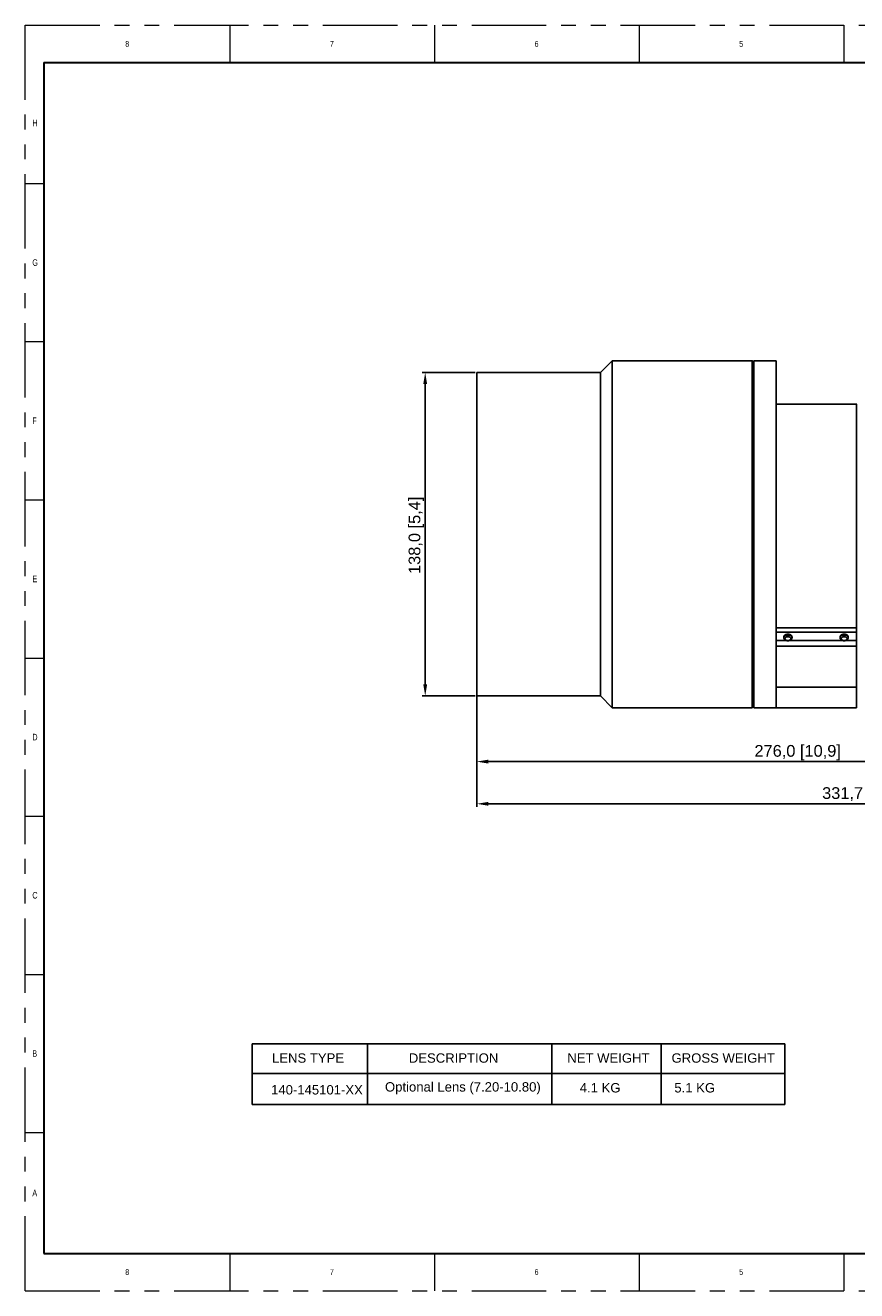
# Model space of a CAD drawing. Header units: millimetres. Extents: x 0 to 698, y 3778 to 4318.
# Tile 1 of 12: x 0 to 355, y 3778 to 4318. Entities that reach past the tile are written whole.
import ezdxf

# ---------------------------------------------------------------- set-up
doc = ezdxf.new("R2010")
doc.units = ezdxf.units.MM
doc.header["$LTSCALE"] = 5
doc.header["$PDSIZE"] = -1
doc.linetypes.add('SLD-Phantom', pattern=[12.7, 6.35, -1.27, 1.27, -1.27, 1.27, -1.27])
doc.linetypes.add('SLD-Solid', pattern=[0])
doc.layers.add('DIM', color=5, linetype='Continuous', lineweight=0)
doc.styles.add('SLDTEXTSTYLE1', font='GOTHIC.TTF', dxfattribs={"width": 0.7304})
doc.styles.get("Standard").update_dxf_attribs({"font": 'ARIAL.TTF'})
doc.dimstyles.new('ISO-25', dxfattribs={"dimtxt": 5, "dimasz": 5, "dimexe": 1.25, "dimexo": 0.625, "dimtad": 1, "dimdec": 1, "dimzin": 0, "dimtxsty": 'STANDARD', "dimcen": 2.5, "dimclrd": 5, "dimclre": 5, "dimclrt": 5, "dimadec": 0, "dimazin": 0, "dimtfac": 1, "dimtmove": 0, "dimatfit": 3, "dimfxl": 1, "dimtzin": 0, "dimarcsym": 0})

# ---------------------------------------------------------------- blocks, each defined once
blk = doc.blocks.new('*D8')
at = {"layer": 'Defpoints', "color": 0}
for p in [(524.32, 4074.05), (192.63, 4039.53), (192.63, 3985.93)]:
    blk.add_point(p, dxfattribs=at)
at = {"layer": 'DIM', "color": 5, "lineweight": -2}
for p, q in [((524.32, 4073.43), (524.32, 3984.68)), ((192.63, 4038.91), (192.63, 3984.68)), ((519.32, 3985.93), (197.63, 3985.93))]:
    blk.add_line(p, q, dxfattribs=at)
at = {"layer": 'DIM', "color": 5}
for points in [[(197.63, 3986.76), (197.63, 3985.1), (192.63, 3985.93)], [(519.32, 3985.1), (519.32, 3986.76), (524.32, 3985.93)]]:
    blk.add_solid(points, dxfattribs=at)
at = {"layer": 'DIM', "color": 5, "insert": (358.42, 3989.76), "char_height": 5, "attachment_point": 5}
blk.add_mtext('331,7 [13,1]', dxfattribs=at)
blk = doc.blocks.new('*D9')
at = {"layer": 'Defpoints', "color": 0}
for p in [(468.68, 4061.97), (192.63, 4043.59), (192.63, 4003.93)]:
    blk.add_point(p, dxfattribs=at)
at = {"layer": 'DIM', "color": 5, "lineweight": -2}
for p, q in [((468.68, 4061.34), (468.68, 4002.68)), ((192.63, 4042.96), (192.63, 4002.68)), ((463.68, 4003.93), (197.63, 4003.93))]:
    blk.add_line(p, q, dxfattribs=at)
at = {"layer": 'DIM', "color": 5}
for points in [[(197.63, 4004.76), (197.63, 4003.1), (192.63, 4003.93)], [(463.68, 4003.1), (463.68, 4004.76), (468.68, 4003.93)]]:
    blk.add_solid(points, dxfattribs=at)
at = {"layer": 'DIM', "color": 5, "insert": (329.55, 4007.76), "char_height": 5, "attachment_point": 5}
blk.add_mtext('276,0 [10,9]', dxfattribs=at)
blk = doc.blocks.new('*D10')
at = {"layer": 'Defpoints', "color": 0}
for p in [(170.63, 4169.93), (192.63, 4169.93), (192.63, 4031.93)]:
    blk.add_point(p, dxfattribs=at)
at = {"layer": 'DIM', "color": 5, "lineweight": -2}
for p, q in [((192.01, 4169.93), (169.38, 4169.93)), ((170.63, 4036.93), (170.63, 4164.93)), ((192.01, 4031.93), (169.38, 4031.93))]:
    blk.add_line(p, q, dxfattribs=at)
at = {"layer": 'DIM', "color": 5}
for points in [[(171.46, 4164.93), (169.8, 4164.93), (170.63, 4169.93)], [(169.8, 4036.93), (171.46, 4036.93), (170.63, 4031.93)]]:
    blk.add_solid(points, dxfattribs=at)
at = {"layer": 'DIM', "color": 5, "insert": (166.8, 4100.46), "char_height": 5, "attachment_point": 5, "rotation": 90}
blk.add_mtext('138,0 [5,4]', dxfattribs=at)

msp = doc.modelspace()

# ---------------------------------------------------------------- linework, layer by layer
at = {"color": 7, "linetype": 'SLD-Phantom', "lineweight": 0}
for p, q in [((0, 3778.25), (0, 4318)), ((0, 4318), (698.5, 4318)), ((0, 3778.25), (698.5, 3778.25))]:
    msp.add_line(p, q, dxfattribs=at)
at = {"color": 7, "linetype": 'SLD-Solid', "lineweight": 0}
for p, q in [((87.31, 4318), (87.31, 4302.12)), ((174.62, 4318), (174.62, 4302.12)), ((261.94, 4318), (261.94, 4302.12)), ((349.25, 4318), (349.25, 4302.12)), ((0, 4250.53), (7.94, 4250.53)), ((0, 4183.06), (7.94, 4183.06)), ((0, 4115.59), (7.94, 4115.59)), ((0, 4048.12), (7.94, 4048.12)), ((0, 3980.66), (7.94, 3980.66)), ((0, 3913.19), (7.94, 3913.19)), ((0, 3845.72), (7.94, 3845.72)), ((87.31, 3794.12), (87.31, 3778.25)), ((174.62, 3794.12), (174.62, 3778.25)), ((261.94, 3794.12), (261.94, 3778.25)), ((349.25, 3794.12), (349.25, 3778.25))]:
    msp.add_line(p, q, dxfattribs=at)
at = {"color": 7, "linetype": 'SLD-Solid', "lineweight": 30}
for p, q in [((7.94, 4302.12), (7.94, 3794.12)), ((7.94, 4302.12), (690.56, 4302.12)), ((7.94, 3794.12), (690.56, 3794.12))]:
    msp.add_line(p, q, dxfattribs=at)
at = {"color": 7, "linetype": 'Continuous'}
for p, q in [((245.38, 4169.93), (250.38, 4174.93)), ((250.38, 4026.93), (250.38, 4174.93)), ((310.18, 4174.93), (250.38, 4174.93)), ((310.18, 4174.93), (310.18, 4026.93)), ((310.38, 4174.73), (310.18, 4174.93)), ((310.38, 4174.73), (310.38, 4027.13)), ((310.88, 4173.68), (310.38, 4173.68)), ((310.88, 4026.93), (310.88, 4174.93)), ((320.38, 4174.93), (310.88, 4174.93)), ((320.38, 4174.93), (320.38, 4026.93)), ((192.63, 4031.93), (192.63, 4169.93)), ((245.38, 4169.93), (192.63, 4169.93)), ((245.38, 4169.93), (245.38, 4031.93)), ((354.68, 4156.43), (320.38, 4156.43)), ((354.68, 4156.43), (354.68, 4061.01)), ((354.78, 4156.33), (354.68, 4156.43)), ((320.38, 4061.01), (354.68, 4061.01)), ((354.68, 4059.21), (320.38, 4059.21)), ((354.68, 4061.01), (354.68, 4026.93)), ((323.63, 4057.16), (323.63, 4056.78)), ((327.13, 4057.16), (327.13, 4056.78)), ((347.63, 4057.16), (347.63, 4056.78)), ((351.13, 4057.16), (351.13, 4056.78)), ((354.78, 4045.53), (354.68, 4045.43)), ((320.38, 4026.93), (320.38, 4035.75)), ((354.68, 4035.73), (320.38, 4035.73)), ((245.38, 4031.93), (192.63, 4031.93)), ((245.38, 4031.93), (250.38, 4026.93)), ((310.18, 4026.93), (250.38, 4026.93)), ((310.38, 4027.13), (310.18, 4026.93)), ((310.88, 4028.18), (310.38, 4028.18)), ((320.38, 4026.93), (310.88, 4026.93)), ((354.68, 4026.93), (320.38, 4026.93))]:
    msp.add_line(p, q, dxfattribs=at)
at = {"color": 9, "linetype": 'Continuous'}
for p, q in [((324.71, 4055.56), (320.38, 4055.56)), ((348.71, 4055.56), (326.06, 4055.56)), ((354.68, 4055.56), (350.06, 4055.56)), ((320.38, 4053.21), (354.68, 4053.21))]:
    msp.add_line(p, q, dxfattribs=at)
for p, q in [((96.85, 3883.57), (324.07, 3883.57)), ((96.85, 3883.57), (96.85, 3857.6)), ((146, 3883.57), (146, 3857.6)), ((224.69, 3883.57), (224.69, 3857.6)), ((271.25, 3883.57), (271.25, 3857.6)), ((324.07, 3883.57), (324.07, 3857.6)), ((96.85, 3870.88), (324.07, 3870.88)), ((96.85, 3857.6), (324.07, 3857.6))]:
    msp.add_line(p, q)
at = {"color": 7, "linetype": 'Continuous'}
for points, knots in [([(323.63, 4057.16), (323.63, 4057.23), (323.65, 4057.39), (323.76, 4057.61), (323.92, 4057.81), (324.15, 4057.98), (324.41, 4058.12), (324.71, 4058.23), (325.04, 4058.29), (325.38, 4058.31), (325.72, 4058.29), (326.05, 4058.23), (326.35, 4058.12), (326.62, 4057.98), (326.84, 4057.81), (327, 4057.61), (327.11, 4057.39), (327.13, 4057.23), (327.13, 4057.16)], [0, 0, 0, 0, 0.049302, 0.100949, 0.156679, 0.217327, 0.282886, 0.352674, 0.425534, 0.500002, 0.57447, 0.647328, 0.717115, 0.782673, 0.843321, 0.89905, 0.950698, 1, 1, 1, 1]), ([(323.63, 4056.78), (323.63, 4056.71), (323.64, 4056.58), (323.7, 4056.39), (323.79, 4056.22), (323.94, 4056), (324.21, 4055.77), (324.46, 4055.65), (324.59, 4055.6)], [0, 0, 0, 0, 0.120761, 0.241764, 0.36339, 0.486175, 0.737275, 1, 1, 1, 1]), ([(324.59, 4055.6), (324.71, 4055.55), (324.98, 4055.48), (325.38, 4055.45), (325.79, 4055.48), (326.05, 4055.55), (326.17, 4055.6)], [0, 0, 0, 0, 0.247183, 0.500002, 0.75282, 1, 1, 1, 1]), ([(326.17, 4055.6), (326.31, 4055.65), (326.56, 4055.77), (326.82, 4056), (326.98, 4056.22), (327.06, 4056.39), (327.12, 4056.58), (327.13, 4056.71), (327.13, 4056.78)], [0, 0, 0, 0, 0.262723, 0.513816, 0.636599, 0.758223, 0.87923, 1, 1, 1, 1]), ([(347.63, 4057.16), (347.63, 4057.23), (347.65, 4057.39), (347.76, 4057.61), (347.92, 4057.81), (348.15, 4057.98), (348.41, 4058.12), (348.71, 4058.23), (349.04, 4058.29), (349.38, 4058.31), (349.72, 4058.29), (350.05, 4058.23), (350.35, 4058.12), (350.62, 4057.98), (350.84, 4057.81), (351, 4057.61), (351.11, 4057.39), (351.13, 4057.23), (351.13, 4057.16)], [0, 0, 0, 0, 0.049302, 0.100949, 0.156679, 0.217327, 0.282886, 0.352674, 0.425534, 0.500002, 0.57447, 0.647328, 0.717115, 0.782673, 0.843321, 0.89905, 0.950698, 1, 1, 1, 1]), ([(347.63, 4056.78), (347.63, 4056.71), (347.64, 4056.58), (347.7, 4056.39), (347.79, 4056.22), (347.94, 4056), (348.21, 4055.77), (348.46, 4055.65), (348.59, 4055.6)], [0, 0, 0, 0, 0.120761, 0.241764, 0.36339, 0.486175, 0.737275, 1, 1, 1, 1]), ([(348.59, 4055.6), (348.71, 4055.55), (348.98, 4055.48), (349.38, 4055.45), (349.79, 4055.48), (350.05, 4055.55), (350.17, 4055.6)], [0, 0, 0, 0, 0.247183, 0.500002, 0.75282, 1, 1, 1, 1]), ([(350.17, 4055.6), (350.31, 4055.65), (350.56, 4055.77), (350.82, 4056), (350.98, 4056.22), (351.06, 4056.39), (351.12, 4056.58), (351.13, 4056.71), (351.13, 4056.78)], [0, 0, 0, 0, 0.262723, 0.513816, 0.636599, 0.758223, 0.87923, 1, 1, 1, 1])]:
    msp.add_open_spline(points, degree=3, knots=knots, dxfattribs=at)
at = {"color": 9, "linetype": 'Continuous'}
for points, knots in [([(327.13, 4056.78), (327.13, 4056.85), (327.11, 4057.01), (327, 4057.23), (326.84, 4057.43), (326.62, 4057.6), (326.35, 4057.74), (326.05, 4057.85), (325.72, 4057.91), (325.38, 4057.93), (325.04, 4057.91), (324.71, 4057.85), (324.41, 4057.74), (324.15, 4057.6), (323.92, 4057.43), (323.76, 4057.23), (323.65, 4057.01), (323.63, 4056.85), (323.63, 4056.78)], [0, 0, 0, 0, 0.049302, 0.100949, 0.156679, 0.217327, 0.282885, 0.352673, 0.425532, 0.5, 0.574468, 0.647327, 0.717115, 0.782673, 0.843321, 0.899051, 0.950698, 1, 1, 1, 1]), ([(326.63, 4056.4), (326.63, 4056.46), (326.61, 4056.57), (326.54, 4056.72), (326.42, 4056.87), (326.26, 4056.99), (326.07, 4057.09), (325.86, 4057.16), (325.62, 4057.21), (325.38, 4057.23), (325.14, 4057.21), (324.9, 4057.16), (324.69, 4057.09), (324.5, 4056.99), (324.34, 4056.87), (324.22, 4056.72), (324.15, 4056.57), (324.13, 4056.46), (324.13, 4056.4)], [0, 0, 0, 0, 0.049302, 0.100949, 0.156679, 0.217327, 0.282886, 0.352674, 0.425533, 0.500001, 0.574469, 0.647327, 0.717115, 0.782672, 0.84332, 0.89905, 0.950697, 1, 1, 1, 1]), ([(324.13, 4056.4), (324.13, 4056.35), (324.15, 4056.24), (324.22, 4056.08), (324.34, 4055.94), (324.5, 4055.81), (324.69, 4055.71), (324.9, 4055.64), (325.14, 4055.59), (325.38, 4055.58), (325.62, 4055.59), (325.86, 4055.64), (326.07, 4055.71), (326.26, 4055.81), (326.42, 4055.94), (326.54, 4056.08), (326.61, 4056.24), (326.63, 4056.35), (326.63, 4056.4)], [0, 0, 0, 0, 0.049302, 0.100949, 0.156679, 0.217327, 0.282886, 0.352674, 0.425533, 0.500001, 0.574469, 0.647327, 0.717115, 0.782672, 0.84332, 0.89905, 0.950697, 1, 1, 1, 1]), ([(351.13, 4056.78), (351.13, 4056.85), (351.11, 4057.01), (351, 4057.23), (350.84, 4057.43), (350.62, 4057.6), (350.35, 4057.74), (350.05, 4057.85), (349.72, 4057.91), (349.38, 4057.93), (349.04, 4057.91), (348.71, 4057.85), (348.41, 4057.74), (348.15, 4057.6), (347.92, 4057.43), (347.76, 4057.23), (347.65, 4057.01), (347.63, 4056.85), (347.63, 4056.78)], [0, 0, 0, 0, 0.049302, 0.100949, 0.156679, 0.217327, 0.282885, 0.352673, 0.425532, 0.5, 0.574468, 0.647327, 0.717115, 0.782673, 0.843321, 0.899051, 0.950698, 1, 1, 1, 1]), ([(350.63, 4056.4), (350.63, 4056.46), (350.61, 4056.57), (350.54, 4056.72), (350.42, 4056.87), (350.26, 4056.99), (350.07, 4057.09), (349.86, 4057.16), (349.62, 4057.21), (349.38, 4057.23), (349.14, 4057.21), (348.9, 4057.16), (348.69, 4057.09), (348.5, 4056.99), (348.34, 4056.87), (348.22, 4056.72), (348.15, 4056.57), (348.13, 4056.46), (348.13, 4056.4)], [0, 0, 0, 0, 0.049302, 0.100949, 0.156679, 0.217327, 0.282886, 0.352674, 0.425533, 0.500001, 0.574469, 0.647327, 0.717115, 0.782672, 0.84332, 0.89905, 0.950697, 1, 1, 1, 1]), ([(348.13, 4056.4), (348.13, 4056.35), (348.15, 4056.24), (348.22, 4056.08), (348.34, 4055.94), (348.5, 4055.81), (348.69, 4055.71), (348.9, 4055.64), (349.14, 4055.59), (349.38, 4055.58), (349.62, 4055.59), (349.86, 4055.64), (350.07, 4055.71), (350.26, 4055.81), (350.42, 4055.94), (350.54, 4056.08), (350.61, 4056.24), (350.63, 4056.35), (350.63, 4056.4)], [0, 0, 0, 0, 0.049302, 0.100949, 0.156679, 0.217327, 0.282886, 0.352674, 0.425533, 0.500001, 0.574469, 0.647327, 0.717115, 0.782672, 0.84332, 0.89905, 0.950697, 1, 1, 1, 1])]:
    msp.add_open_spline(points, degree=3, knots=knots, dxfattribs=at)

# ---------------------------------------------------------------- texts
at = {"color": 7, "linetype": 'Continuous', "lineweight": 0, "attachment_point": 1, "style": 'SLDTEXTSTYLE1'}
for s, insert, char_height in [('8', (42.66, 4311.3), 2.48), ('7', (129.98, 4311.3), 2.48), ('6', (217.29, 4311.3), 2.48), ('5', (304.6, 4311.3), 2.48), ('H', (3, 4277.72), 2.78), ('G', (3, 4218.18), 2.78), ('F', (3, 4150.72), 2.78), ('E', (3, 4083.25), 2.78), ('D', (3, 4015.78), 2.78), ('C', (3, 3948.31), 2.78), ('B', (3, 3880.84), 2.78), ('A', (3, 3821.31), 2.78), ('8', (42.66, 3787.43), 2.48), ('7', (129.98, 3787.43), 2.48), ('6', (217.29, 3787.43), 2.48), ('5', (304.6, 3787.43), 2.48)]:
    msp.add_mtext(s, dxfattribs=dict(at, insert=insert, char_height=char_height))
at = {"char_height": 4, "attachment_point": 1}
for s, insert, width in [('LENS TYPE', (105.27, 3879.49), 271.7212), ('DESCRIPTION', (163.64, 3879.49), 271.7212), ('{\\W0.8; }NET WEIGHT', (230.02, 3879.49), 118.3212), ('GROSS WEIGHT', (275.74, 3879.49), 99.9764), ('{140-145101-XX}', (104.87, 3865.94), 208.3759), ('Optional Lens (7.20-10.80)', (153.46, 3867.19), 240.1794), ('4.1 KG', (236.56, 3866.8), 64.4768), ('5.1 KG', (276.93, 3866.8), 59.122)]:
    msp.add_mtext(s, dxfattribs=dict(at, insert=insert, width=width))

# ---------------------------------------------------------------- dimensions: what is measured, and where the dimension line sits
at = {"layer": 'DIM'}
dim = msp.add_linear_dim(base=(170.63, 4169.93), p1=(192.63, 4031.93), p2=(192.63, 4169.93), angle=90, dimstyle='ISO-25', dxfattribs=at)
dim.commit()
dim.dimension.update_dxf_attribs({"geometry": '*D10', "text_midpoint": (170.63, 4100.46), "dimtype": 160})
for base, p1, p2, picture, middle in [((192.63, 3985.93), (524.32, 4074.05), (192.63, 4039.53), '*D8', (358.42, 3985.93)), ((192.631072, 4003.929055), (468.68107, 4061.967806), (192.631072, 4043.58516), '*D9', (329.549216, 4003.929055))]:
    dim = msp.add_linear_dim(base=base, p1=p1, p2=p2, dimstyle='ISO-25', dxfattribs=at)
    dim.commit()
    dim.dimension.update_dxf_attribs({"geometry": picture, "text_midpoint": middle, "dimtype": 160})

doc.saveas('drawing.dxf')
